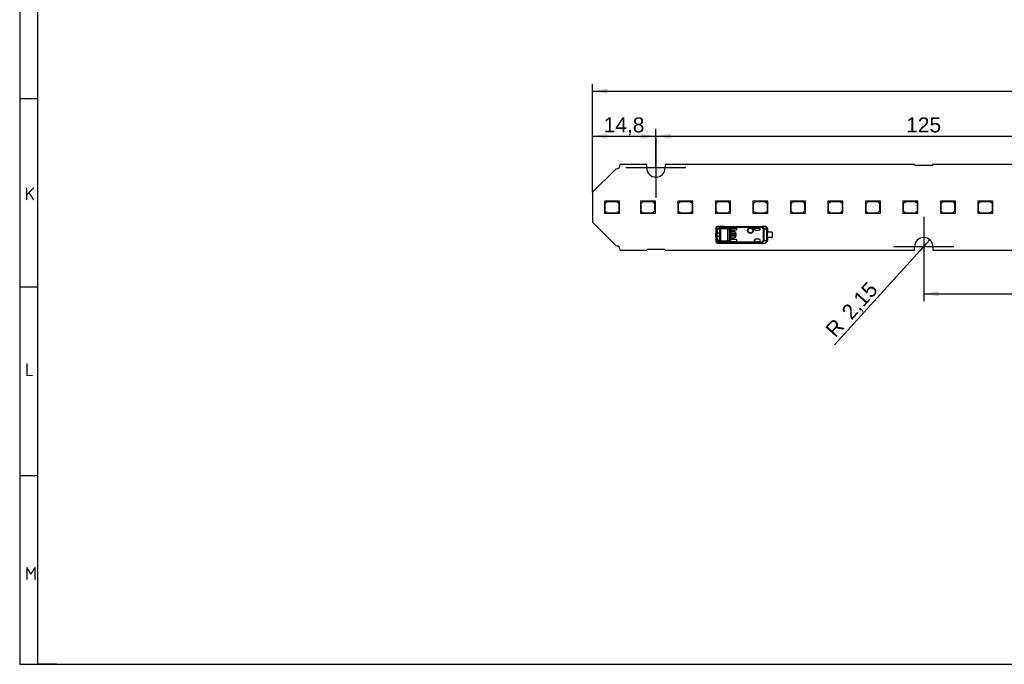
# Model space of a CAD drawing. Header units: millimetres. Extents: x 7 to 819, y 6 to 587.
# Tile 1 of 18: x 7 to 236, y 15 to 165. Entities that reach past the tile are written whole.
import ezdxf
from ezdxf.enums import TextEntityAlignment as Align
from ezdxf.lldxf.tags import DXFTag

# ---------------------------------------------------------------- set-up
doc = ezdxf.new("R2010")
doc.units = ezdxf.units.MM
doc.layers.add('Default', color=7, linetype='Continuous')
doc.layers.add('LINLED_560X20MM_', color=7, linetype='Continuous')
doc.styles.add('SEACAD_Arial', font='arial.ttf')
tags = doc.linetypes.add('CENTER2', pattern=[28.575, 19.05, -3.175, 3.175, -3.175]).pattern_tags.tags
tags[10:11] = [DXFTag(74, 4), DXFTag(75, 0), DXFTag(340, '0'), DXFTag(46, 0.0), DXFTag(50, 0.0), DXFTag(44, 0.0), DXFTag(45, 0.0)]
tags[8:9] = [DXFTag(74, 4), DXFTag(75, 0), DXFTag(340, '0'), DXFTag(46, 0.0), DXFTag(50, 0.0), DXFTag(44, 0.0), DXFTag(45, 0.0)]
tags[6:7] = [DXFTag(74, 4), DXFTag(75, 0), DXFTag(340, '0'), DXFTag(46, 0.0), DXFTag(50, 0.0), DXFTag(44, 0.0), DXFTag(45, 0.0)]
tags[4:5] = [DXFTag(74, 4), DXFTag(75, 0), DXFTag(340, '0'), DXFTag(46, 0.0), DXFTag(50, 0.0), DXFTag(44, 0.0), DXFTag(45, 0.0)]
doc.dimstyles.new('ISO', dxfattribs={"dimtxt": 3.5, "dimasz": 3.5, "dimexe": 1.75, "dimexo": 0, "dimgap": 0.875, "dimtad": 1, "dimtxsty": 'SEACAD_Arial', "dimblk1": '_SE_FILLED', "dimblk2": '_SE_FILLED', "dimsah": 1, "dimcen": 1.75, "dimadec": 0, "dimazin": 0, "dimtfac": 0.5, "dimtdec": 3, "dimtmove": 0, "dimatfit": 3, "dimfxl": 1, "dimarcsym": 0})

# ---------------------------------------------------------------- blocks, each defined once
blk = doc.blocks.new('SEANNOT_GROUP')
at = {"layer": 'Default', "color": 7, "linetype": 'CENTER2'}
for p, q in [((155.15, 137.55), (155.15, 123.55)), ((162.15, 130.55), (148.15, 130.55))]:
    blk.add_line(p, q, dxfattribs=at)
blk = doc.blocks.new('SEANNOT_GROUP1')
at = {"layer": 'Default', "color": 7, "linetype": 'CENTER2'}
for p, q in [((217.65, 119.15), (217.65, 105.15)), ((224.65, 112.15), (210.65, 112.15))]:
    blk.add_line(p, q, dxfattribs=at)
blk = doc.blocks.new('SE1')
at = {"layer": 'LINLED_560X20MM_', "color": 7, "linetype": 'Continuous'}
for p, q in [((153, 131.35), (146.85, 131.35)), ((153, 130.55), (153, 131.35)), ((215.5, 131.35), (157.3, 131.35)), ((157.3, 131.35), (157.3, 130.55)), ((219.55, 131.1), (215.75, 131.1)), ((278, 131.35), (219.8, 131.35)), ((145.85, 130.35), (140.35, 124.85)), ((140.35, 124.85), (140.35, 117.85)), ((146.15, 122.75), (143.15, 122.75)), ((143.15, 122.75), (143.15, 119.95)), ((143.75, 122.65), (143.25, 122.15)), ((143.25, 122.15), (143.25, 120.55)), ((146.05, 122.65), (143.75, 122.65)), ((146.55, 122.15), (146.05, 122.65)), ((146.65, 122.75), (146.15, 122.75)), ((146.15, 122.75), (146.65, 122.25)), ((146.55, 120.55), (146.55, 122.15)), ((146.65, 122.25), (146.65, 122.75)), ((146.65, 119.95), (146.65, 122.25)), ((154.53, 122.75), (151.53, 122.75)), ((151.53, 122.75), (151.53, 119.95)), ((152.13, 122.65), (151.63, 122.15)), ((151.63, 122.15), (151.63, 120.55)), ((154.43, 122.65), (152.13, 122.65)), ((154.93, 122.15), (154.43, 122.65)), ((155.03, 122.75), (154.53, 122.75)), ((154.53, 122.75), (155.03, 122.25)), ((154.93, 120.55), (154.93, 122.15)), ((155.03, 122.25), (155.03, 122.75)), ((155.03, 119.95), (155.03, 122.25)), ((163.28, 122.75), (160.28, 122.75)), ((160.28, 122.75), (160.28, 119.95)), ((160.88, 122.65), (160.38, 122.15)), ((160.38, 122.15), (160.38, 120.55)), ((163.18, 122.65), (160.88, 122.65)), ((163.68, 122.15), (163.18, 122.65)), ((163.78, 122.75), (163.28, 122.75)), ((163.28, 122.75), (163.78, 122.25)), ((163.68, 120.55), (163.68, 122.15)), ((163.78, 122.25), (163.78, 122.75)), ((163.78, 119.95), (163.78, 122.25)), ((172.03, 122.75), (169.03, 122.75)), ((169.03, 122.75), (169.03, 119.95)), ((169.63, 122.65), (169.13, 122.15)), ((169.13, 122.15), (169.13, 120.55)), ((171.93, 122.65), (169.63, 122.65)), ((172.43, 122.15), (171.93, 122.65)), ((172.53, 122.75), (172.03, 122.75)), ((172.03, 122.75), (172.53, 122.25)), ((172.43, 120.55), (172.43, 122.15)), ((172.53, 122.25), (172.53, 122.75)), ((172.53, 119.95), (172.53, 122.25)), ((180.78, 122.75), (177.78, 122.75)), ((177.78, 122.75), (177.78, 119.95)), ((178.38, 122.65), (177.88, 122.15)), ((177.88, 122.15), (177.88, 120.55)), ((180.68, 122.65), (178.38, 122.65)), ((181.18, 122.15), (180.68, 122.65)), ((181.28, 122.75), (180.78, 122.75)), ((180.78, 122.75), (181.28, 122.25)), ((181.18, 120.55), (181.18, 122.15)), ((181.28, 122.25), (181.28, 122.75)), ((181.28, 119.95), (181.28, 122.25)), ((189.53, 122.75), (186.53, 122.75)), ((186.53, 122.75), (186.53, 119.95)), ((187.13, 122.65), (186.63, 122.15)), ((186.63, 122.15), (186.63, 120.55)), ((189.43, 122.65), (187.13, 122.65)), ((189.93, 122.15), (189.43, 122.65)), ((190.03, 122.75), (189.53, 122.75)), ((189.53, 122.75), (190.03, 122.25)), ((189.93, 120.55), (189.93, 122.15)), ((190.03, 122.25), (190.03, 122.75)), ((190.03, 119.95), (190.03, 122.25)), ((198.28, 122.75), (195.28, 122.75)), ((195.28, 122.75), (195.28, 119.95)), ((195.88, 122.65), (195.38, 122.15)), ((195.38, 122.15), (195.38, 120.55)), ((198.18, 122.65), (195.88, 122.65)), ((198.68, 122.15), (198.18, 122.65)), ((198.78, 122.75), (198.28, 122.75)), ((198.28, 122.75), (198.78, 122.25)), ((198.68, 120.55), (198.68, 122.15)), ((198.78, 122.25), (198.78, 122.75)), ((198.78, 119.95), (198.78, 122.25)), ((207.03, 122.75), (204.03, 122.75)), ((204.03, 122.75), (204.03, 119.95)), ((204.63, 122.65), (204.13, 122.15)), ((204.13, 122.15), (204.13, 120.55)), ((206.93, 122.65), (204.63, 122.65)), ((207.43, 122.15), (206.93, 122.65)), ((207.53, 122.75), (207.03, 122.75)), ((207.03, 122.75), (207.53, 122.25)), ((207.43, 120.55), (207.43, 122.15)), ((207.53, 122.25), (207.53, 122.75)), ((207.53, 119.95), (207.53, 122.25)), ((215.78, 122.75), (212.78, 122.75)), ((212.78, 122.75), (212.78, 119.95)), ((213.38, 122.65), (212.88, 122.15)), ((212.88, 122.15), (212.88, 120.55)), ((215.68, 122.65), (213.38, 122.65)), ((216.18, 122.15), (215.68, 122.65)), ((216.28, 122.75), (215.78, 122.75)), ((215.78, 122.75), (216.28, 122.25)), ((216.18, 120.55), (216.18, 122.15)), ((216.28, 122.25), (216.28, 122.75)), ((216.28, 119.95), (216.28, 122.25)), ((224.53, 122.75), (221.53, 122.75)), ((221.53, 122.75), (221.53, 119.95)), ((222.13, 122.65), (221.63, 122.15)), ((221.63, 122.15), (221.63, 120.55)), ((224.43, 122.65), (222.13, 122.65)), ((224.93, 122.15), (224.43, 122.65)), ((225.03, 122.75), (224.53, 122.75)), ((224.53, 122.75), (225.03, 122.25)), ((224.93, 120.55), (224.93, 122.15)), ((225.03, 122.25), (225.03, 122.75)), ((225.03, 119.95), (225.03, 122.25)), ((233.28, 122.75), (230.28, 122.75)), ((230.28, 122.75), (230.28, 119.95)), ((230.88, 122.65), (230.38, 122.15)), ((230.38, 122.15), (230.38, 120.55)), ((233.18, 122.65), (230.88, 122.65)), ((233.68, 122.15), (233.18, 122.65)), ((233.78, 122.75), (233.28, 122.75)), ((233.28, 122.75), (233.78, 122.25)), ((233.68, 120.55), (233.68, 122.15)), ((233.78, 122.25), (233.78, 122.75)), ((233.78, 119.95), (233.78, 122.25)), ((143.15, 119.95), (146.65, 119.95)), ((143.25, 120.55), (143.75, 120.05)), ((143.75, 120.05), (146.05, 120.05)), ((146.05, 120.05), (146.55, 120.55)), ((151.53, 119.95), (155.03, 119.95)), ((151.63, 120.55), (152.13, 120.05)), ((152.13, 120.05), (154.43, 120.05)), ((154.43, 120.05), (154.93, 120.55)), ((160.28, 119.95), (163.78, 119.95)), ((160.38, 120.55), (160.88, 120.05)), ((160.88, 120.05), (163.18, 120.05)), ((163.18, 120.05), (163.68, 120.55)), ((169.03, 119.95), (172.53, 119.95)), ((169.13, 120.55), (169.63, 120.05)), ((169.63, 120.05), (171.93, 120.05)), ((171.93, 120.05), (172.43, 120.55)), ((177.78, 119.95), (181.28, 119.95)), ((177.88, 120.55), (178.38, 120.05)), ((178.38, 120.05), (180.68, 120.05)), ((180.68, 120.05), (181.18, 120.55)), ((186.53, 119.95), (190.03, 119.95)), ((186.63, 120.55), (187.13, 120.05)), ((187.13, 120.05), (189.43, 120.05)), ((189.43, 120.05), (189.93, 120.55)), ((195.28, 119.95), (198.78, 119.95)), ((195.38, 120.55), (195.88, 120.05)), ((195.88, 120.05), (198.18, 120.05)), ((198.18, 120.05), (198.68, 120.55)), ((204.03, 119.95), (207.53, 119.95)), ((204.13, 120.55), (204.63, 120.05)), ((204.63, 120.05), (206.93, 120.05)), ((206.93, 120.05), (207.43, 120.55)), ((212.78, 119.95), (216.28, 119.95)), ((212.88, 120.55), (213.38, 120.05)), ((213.38, 120.05), (215.68, 120.05)), ((215.68, 120.05), (216.18, 120.55)), ((221.53, 119.95), (225.03, 119.95)), ((221.63, 120.55), (222.13, 120.05)), ((222.13, 120.05), (224.43, 120.05)), ((224.43, 120.05), (224.93, 120.55)), ((230.28, 119.95), (233.78, 119.95)), ((230.38, 120.55), (230.88, 120.05)), ((230.88, 120.05), (233.18, 120.05)), ((233.18, 120.05), (233.68, 120.55)), ((140.35, 117.85), (145.85, 112.35)), ((169.15, 116.49), (169.15, 115.74)), ((169.45, 115.7), (169.15, 115.74)), ((169.15, 115.74), (169.15, 115.3)), ((169.45, 115.3), (169.15, 115.3)), ((169.15, 114.6), (169.15, 115.3)), ((169.21, 116.65), (169.21, 116.09)), ((169.21, 116.09), (169.49, 116.02)), ((169.89, 116.67), (169.31, 116.69)), ((169.45, 115.3), (169.45, 115.7)), ((170.05, 115.3), (169.45, 115.3)), ((169.45, 114.6), (169.45, 115.3)), ((170.08, 116.87), (169.49, 116.89)), ((171.1, 116.89), (169.49, 116.89)), ((171.1, 116.89), (169.49, 116.89)), ((169.5, 116.41), (169.83, 116.41)), ((169.5, 116.41), (169.78, 116.31)), ((169.78, 116.31), (169.95, 116.31)), ((169.88, 116.39), (169.83, 116.41)), ((170.05, 115.8), (170.05, 114.1)), ((170.07, 113.53), (170.07, 116.36)), ((170.26, 116.36), (170.07, 116.36)), ((170.08, 116.87), (170.08, 116.87)), ((170.08, 116.87), (179.86, 116.87)), ((170.08, 116.87), (179.86, 116.87)), ((171.9, 116.49), (170.26, 116.49)), ((170.26, 116.49), (170.26, 116.36)), ((171.9, 116.36), (170.26, 116.36)), ((170.26, 116.36), (170.26, 113.53)), ((171.1, 116.9), (171.1, 116.89)), ((171.1, 116.9), (180.55, 116.9)), ((171.9, 116.36), (171.9, 116.49)), ((171.9, 113.53), (171.9, 116.36)), ((172.24, 116.44), (172.24, 113.45)), ((179.99, 116.78), (172.46, 116.78)), ((179.99, 116.6), (172.52, 116.6)), ((172.52, 116.3), (172.52, 116.58)), ((172.52, 116.3), (172.52, 116.26)), ((172.52, 113.64), (172.52, 116.26)), ((172.62, 115.45), (172.59, 115.45)), ((172.59, 115.45), (172.59, 114.45)), ((172.62, 115.45), (172.62, 114.45)), ((172.8, 115.01), (172.7, 115.01)), ((172.7, 115.01), (172.7, 114.88)), ((172.7, 114.88), (172.8, 114.88)), ((172.72, 116.5), (174.05, 116.5)), ((172.72, 116.5), (172.72, 116.5)), ((172.72, 116.5), (174.05, 116.5)), ((172.72, 116.06), (173.85, 116.06)), ((172.82, 115.67), (172.82, 115.65)), ((173.42, 115.67), (172.82, 115.67)), ((173.42, 115.65), (172.82, 115.65)), ((173.34, 115.01), (172.93, 115.01)), ((172.93, 114.88), (173.34, 114.88)), ((173.42, 115.65), (173.42, 115.67)), ((173.57, 115.01), (173.46, 115.01)), ((173.46, 114.88), (173.57, 114.88)), ((173.7, 115.44), (173.57, 115.44)), ((173.57, 115.44), (173.57, 115.01)), ((173.57, 114.88), (173.57, 114.45)), ((173.7, 114.45), (173.7, 115.44)), ((173.85, 115.25), (173.82, 115.25)), ((173.82, 114.65), (173.82, 115.25)), ((173.85, 114.65), (173.85, 115.25)), ((174.05, 116.25), (174.05, 116.5)), ((174.05, 116.26), (174.05, 116.5)), ((174.05, 116.5), (174.05, 116.5)), ((174.05, 116.25), (174.05, 116.26)), ((178.15, 116.5), (178.15, 116.2)), ((178.15, 116.2), (178.15, 116.5)), ((179.25, 116.5), (178.15, 116.5)), ((178.15, 116.5), (178.15, 116.5)), ((178.15, 116.5), (179.25, 116.5)), ((178.15, 116.2), (178.15, 116.2)), ((178.35, 116), (179.25, 116)), ((179.25, 116.5), (179.25, 116.5)), ((179.45, 116.2), (179.45, 116.3)), ((180.54, 116.88), (179.86, 116.87)), ((179.86, 116.87), (179.86, 116.87)), ((179.99, 116.78), (179.99, 116.6)), ((179.99, 116.6), (180.08, 116.77)), ((180.22, 113.62), (180.22, 116.27)), ((180.37, 116.27), (180.22, 116.27)), ((181, 116.28), (180.37, 116.27)), ((180.37, 116.27), (180.37, 113.62)), ((180.54, 116.88), (180.55, 116.9)), ((181.14, 116.28), (181, 116.28)), ((181, 113.61), (181, 116.28)), ((181.15, 116.3), (181.14, 116.28)), ((181.14, 116.28), (181.14, 113.61)), ((181.15, 116.3), (181.15, 115.57)), ((181.15, 114.32), (181.15, 115.57)), ((182.1, 115.57), (181.15, 115.57)), ((182.25, 115.52), (182.25, 114.37)), ((169.15, 114.6), (169.45, 114.6)), ((169.15, 114.6), (169.15, 114.15)), ((169.15, 114.15), (169.45, 114.19)), ((169.15, 114.15), (169.15, 113.4)), ((169.49, 113.88), (169.21, 113.8)), ((169.21, 113.8), (169.21, 113.25)), ((169.31, 113.21), (169.89, 113.22)), ((169.45, 114.6), (170.05, 114.6)), ((169.45, 114.19), (169.45, 114.6)), ((169.49, 113.01), (170.08, 113.02)), ((169.49, 113.01), (171.1, 113.01)), ((169.49, 113.01), (171.1, 113.01)), ((169.78, 113.58), (169.5, 113.48)), ((169.83, 113.48), (169.5, 113.48)), ((169.95, 113.58), (169.78, 113.58)), ((169.83, 113.48), (169.88, 113.5)), ((170.26, 113.53), (170.07, 113.53)), ((170.08, 113.03), (170.08, 113.02)), ((170.08, 113.03), (179.86, 113.03)), ((179.86, 113.02), (170.08, 113.02)), ((170.26, 113.53), (171.9, 113.53)), ((170.26, 113.53), (170.26, 113.4)), ((171.9, 113.4), (170.26, 113.4)), ((171.1, 113.01), (171.1, 113)), ((171.1, 113), (180.55, 113)), ((171.9, 113.4), (171.9, 113.53)), ((172.46, 113.11), (179.99, 113.11)), ((172.52, 113.64), (172.52, 113.59)), ((172.52, 113.31), (172.52, 113.59)), ((172.52, 113.31), (172.52, 113.29)), ((172.52, 113.29), (179.99, 113.29)), ((172.59, 114.45), (172.62, 114.45)), ((173.85, 113.84), (172.72, 113.84)), ((172.72, 113.39), (174.05, 113.39)), ((172.72, 113.39), (172.72, 113.39)), ((172.72, 113.39), (174.05, 113.39)), ((172.82, 114.25), (172.82, 114.22)), ((172.82, 114.25), (173.42, 114.25)), ((172.82, 114.22), (173.42, 114.22)), ((173.05, 114.62), (173.05, 114.75)), ((173.22, 114.75), (173.22, 114.62)), ((173.42, 114.22), (173.42, 114.25)), ((173.57, 114.45), (173.7, 114.45)), ((173.82, 114.65), (173.85, 114.65)), ((174.05, 113.39), (174.05, 113.64)), ((174.05, 113.39), (174.05, 113.64)), ((174.05, 113.64), (174.05, 113.64)), ((174.05, 113.39), (174.05, 113.39)), ((178.15, 113.7), (178.15, 113.7)), ((178.15, 113.7), (178.15, 113.39)), ((178.15, 113.39), (178.15, 113.7)), ((178.15, 113.39), (179.25, 113.39)), ((178.15, 113.39), (178.15, 113.39)), ((178.15, 113.39), (179.25, 113.39)), ((179.25, 113.9), (178.35, 113.9)), ((179.25, 113.39), (179.25, 113.39)), ((179.45, 113.59), (179.45, 113.7)), ((179.86, 113.02), (179.86, 113.03)), ((179.86, 113.02), (180.54, 113.01)), ((179.99, 113.29), (179.99, 113.11)), ((180.08, 113.12), (179.99, 113.29)), ((180.22, 113.62), (180.37, 113.62)), ((180.37, 113.62), (181, 113.61)), ((180.55, 113), (180.54, 113.01)), ((181, 113.61), (181.14, 113.61)), ((181.14, 113.61), (181.15, 113.6)), ((181.15, 114.32), (181.15, 113.6)), ((182.1, 114.32), (181.15, 114.32)), ((146.85, 111.35), (153, 111.35)), ((153.25, 111.6), (157.05, 111.6)), ((157.3, 111.35), (215.5, 111.35)), ((215.5, 111.35), (215.5, 112.15)), ((219.8, 112.15), (219.8, 111.35)), ((219.8, 111.35), (278, 111.35))]:
    blk.add_line(p, q, dxfattribs=at)
for radius in [0.657, 0.586, 0.552, 0.55]:
    blk.add_circle((177.2, 115.9), radius, dxfattribs=at)
for centre, radius, start, end in [((145.85, 131.35), 1, 270, 0), ((215.75, 131.35), 0.25, 180, 270), ((219.55, 131.35), 0.25, 270, 0), ((155.15, 130.55), 2.15, 180, 0), ((169.53, 116.52), 0.38, 134.263, 184.1551), ((169.89, 115.8), 0.741, 156.2651, 184.0975), ((169.38, 116.67), 0.167, 132.1302, 188.1803), ((169.5, 116.55), 0.334, 89.1862, 133.9533), ((169.5, 116.69), 0.195, 92.0033, 181.5118), ((170.59, 115.71), 1.14, 164.2066, 180.3835), ((170.09, 116.66), 0.207, 95.1634, 176.886), ((169.67, 116.38), 0.362, 26.7747, 53.2552), ((170.24, 116.46), 0.264, 103.1368, 159.9954), ((169.09, 116.08), 1.02, 16.251, 27.4426), ((170.29, 116.24), 0.249, 96.7448, 150.7526), ((169.8, 116.57), 0.407, 21.1423, 47.8571), ((169.02, 116.21), 1.27, 12.7997, 23.4875), ((171.88, 116.85), 0.368, 273.1482, 312.1817), ((171.89, 117.19), 0.829, 270.6937, 294.9709), ((172.95, 115.57), 1.3, 112.1154, 129.3312), ((171.9, 116.29), 0.374, 24.2976, 52.5166), ((173, 115.29), 1.39, 110.5131, 123.675), ((172.05, 116.55), 0.473, 6.7862, 29.799), ((172.82, 115.45), 0.226, 90, 180), ((172.82, 115.45), 0.2, 90, 180), ((173.13, 114.95), 0.337, 11.3273, 168.6727), ((173.13, 114.95), 0.337, 191.3273, 255.7958), ((173.13, 114.95), 0.217, 17.7847, 162.2153), ((173.13, 114.95), 0.217, 197.7847, 247.568), ((173.13, 114.95), 0.337, 284.2042, 348.6727), ((173.13, 114.95), 0.217, 292.432, 342.2153), ((173.42, 115.25), 0.426, 0, 90), ((173.42, 115.25), 0.4, 0, 90), ((179.25, 116.2), 0.2, 270, 0), ((180, 116.57), 0.213, 68.9632, 92.4491), ((179.79, 116.26), 0.583, 1.2448, 60.4152), ((180.54, 116.28), 0.6, 0.0044, 89.8384), ((182.1, 115.32), 0.25, 53.1301, 90), ((169.89, 114.1), 0.745, 175.9747, 203.6554), ((169.53, 113.37), 0.383, 176.0954, 225.5971), ((169.38, 113.22), 0.168, 171.8712, 227.8737), ((169.5, 113.34), 0.334, 226.1104, 270.7768), ((169.5, 113.2), 0.195, 178.48, 268.0009), ((170.45, 114.16), 1, 178.5159, 196.9099), ((169.67, 113.51), 0.362, 306.7396, 333.2278), ((170.09, 113.23), 0.207, 183.114, 264.8372), ((169.17, 113.78), 0.935, 332.0835, 344.2354), ((170.24, 113.44), 0.264, 200.0118, 256.8819), ((170.29, 113.65), 0.249, 209.2863, 263.1685), ((169.8, 113.33), 0.407, 312.1388, 338.8853), ((169.01, 113.69), 1.27, 336.5296, 347.1701), ((171.88, 112.7), 0.835, 65.1134, 89.2217), ((171.88, 113.04), 0.367, 47.8882, 86.9813), ((171.86, 113.64), 0.417, 308.8787, 334.1069), ((172.93, 114.28), 1.26, 230.3962, 248.2215), ((173.03, 114.65), 1.43, 236.5348, 249.274), ((171.69, 113.46), 0.844, 335.6531, 348.4656), ((172.82, 114.45), 0.226, 180, 270), ((172.82, 114.45), 0.2, 180, 270), ((173.42, 114.65), 0.4, 270, 0), ((173.42, 114.65), 0.426, 270, 0), ((179.25, 113.7), 0.2, 0, 90), ((180, 113.32), 0.213, 267.5508, 291.036), ((179.79, 113.63), 0.581, 299.4689, 358.872), ((180.54, 113.61), 0.6, 270.167, 359.9956), ((182.1, 114.57), 0.25, 270, 306.8699), ((217.65, 112.15), 2.15, 0, 180), ((145.85, 111.35), 1, 0, 90), ((153.25, 111.35), 0.25, 90, 180), ((157.05, 111.35), 0.25, 0, 90)]:
    blk.add_arc(centre, radius, start, end, dxfattribs=at)
for centre, major_axis, ratio, start_param, end_param in [((169.3, 115.79), (0, -0.9), 0.34204, 3.132977, 3.442996), ((170.08, 116.67), (-0.005, -0.2), 0.939661, 3.16702, 4.734916), ((171.1, 116.3), (0, -0.6), 0.999962, 3.141593, 3.321066), ((172.72, 116.3), (0, -0.2), 0.999994, 3.140535, 4.712389), ((172.72, 116.3), (0, -0.2), 0.999994, 3.140004, 4.712389), ((172.72, 116.26), (0, -0.2), 0.999848, 4.712389, 6.283185), ((173.85, 116.26), (-0.141, -0.141), 0.999695, 0.785246, 2.356347), ((173.85, 116.25), (-0.141, -0.141), 0.999695, 1.570796, 2.343651), ((178.35, 116.2), (0.2, 0), 0.999848, 3.141593, 4.712389), ((178.35, 116.2), (0.2, 0), 0.999848, 3.141593, 4.712389), ((179.25, 116.3), (0, -0.2), 0.999994, 1.570796, 3.141593), ((179.25, 116.3), (0, -0.2), 0.999994, 1.570796, 3.141593), ((180.54, 116.28), (0.006, -0.6), 0.766027, 1.56283, 3.125796), ((180.55, 116.3), (-0.424, -0.424), 0.999924, 2.356233, 3.933355), ((169.3, 114.11), (0.001, 0.902), 0.342128, 2.840877, 3.150375), ((170.08, 113.22), (0.005, -0.2), 0.939661, 4.689876, 6.257716), ((171.1, 113.6), (0, -0.6), 0.999962, 6.103712, 6.283185), ((172.72, 113.64), (0, 0.2), 0.999848, 0, 1.570796), ((172.72, 113.59), (0, 0.2), 0.999994, 1.570796, 3.141593), ((172.72, 113.59), (0, 0.2), 0.999994, 1.570796, 3.141593), ((173.85, 113.64), (-0.141, 0.141), 0.999695, 3.926839, 5.497939), ((173.85, 113.64), (-0.141, 0.141), 0.999695, 3.9588, 4.712389), ((178.35, 113.7), (0.2, 0), 0.999848, 1.570796, 3.141593), ((178.35, 113.7), (0.2, 0), 0.999848, 1.570796, 3.141593), ((179.25, 113.59), (0, 0.2), 0.999994, 3.141593, 4.712389), ((179.25, 113.59), (0, 0.2), 0.999994, 3.141593, 4.712389), ((180.54, 113.61), (-0.006, -0.6), 0.766027, 0.015856, 1.578763), ((180.55, 113.6), (-0.424, 0.424), 0.999924, 2.349833, 3.926953)]:
    blk.add_ellipse(centre, major_axis=major_axis, ratio=ratio, start_param=start_param, end_param=end_param, dxfattribs=at)
for points, degree, knots in [([(169.21, 116.65), (169.2, 116.64), (169.19, 116.63), (169.17, 116.6), (169.16, 116.57), (169.15, 116.53), (169.15, 116.5), (169.15, 116.49)], 3, [0, 0, 0, 0, 0.20636, 0.408491, 0.607418, 0.804218, 1, 1, 1, 1]), ([(169.78, 116.31), (169.78, 116.31), (169.75, 116.31), (169.7, 116.3), (169.62, 116.24), (169.56, 116.15), (169.51, 116.06), (169.49, 116.02)], 3, [0, 0, 0, 0, 0.000046, 0.262507, 0.516593, 0.762391, 1, 1, 1, 1]), ([(169.83, 116.41), (169.92, 116.4), (169.98, 116.23), (170.05, 116.05), (170.05, 115.8)], 2, [0, 0, 0, 0.5, 0.5, 1, 1, 1]), ([(179.99, 116.78), (179.99, 116.79), (179.99, 116.81), (179.97, 116.84), (179.95, 116.85), (179.91, 116.86), (179.88, 116.87), (179.86, 116.87)], 3, [0, 0, 0, 0, 0.272042, 0.497908, 0.684926, 0.845835, 1, 1, 1, 1]), ([(179.86, 116.87), (179.88, 116.87), (179.91, 116.87), (179.94, 116.87), (179.98, 116.86), (180.01, 116.84), (180.05, 116.82), (180.07, 116.79), (180.08, 116.77)], 3, [0, 0, 0, 0, 0.120723, 0.235221, 0.34634, 0.457185, 0.682198, 1, 1, 1, 1]), ([(180.22, 116.27), (180.22, 116.37), (180.16, 116.46), (180.1, 116.54), (179.99, 116.6)], 2, [0, 0, 0, 0.5, 0.5, 1, 1, 1]), ([(169.15, 113.4), (169.15, 113.38), (169.15, 113.35), (169.16, 113.31), (169.18, 113.27), (169.2, 113.26), (169.21, 113.25)], 3, [0, 0, 0, 0, 0.244652, 0.491458, 0.742562, 1, 1, 1, 1]), ([(169.5, 113.48), (169.42, 113.48), (169.34, 113.57), (169.27, 113.65), (169.21, 113.8)], 2, [0, 0, 0, 0.50021, 0.50021, 1, 1, 1]), ([(169.49, 113.87), (169.5, 113.85), (169.53, 113.81), (169.56, 113.75), (169.6, 113.69), (169.64, 113.65), (169.68, 113.61), (169.73, 113.59), (169.76, 113.58), (169.78, 113.58)], 3, [0, 0, 0, 0, 0.117572, 0.243562, 0.377981, 0.520832, 0.67212, 0.831843, 1, 1, 1, 1]), ([(170.05, 114.1), (170.05, 113.84), (169.98, 113.67), (169.92, 113.49), (169.83, 113.48)], 2, [0, 0, 0, 0.5, 0.5, 1, 1, 1]), ([(180.08, 113.12), (180.07, 113.11), (180.06, 113.09), (180.03, 113.06), (180, 113.04), (179.95, 113.02), (179.89, 113.02), (179.86, 113.02)], 3, [0, 0, 0, 0, 0.225106, 0.406821, 0.546306, 0.765172, 1, 1, 1, 1]), ([(179.86, 113.03), (179.88, 113.03), (179.9, 113.03), (179.92, 113.03), (179.95, 113.04), (179.97, 113.05), (179.98, 113.07), (179.99, 113.09), (179.99, 113.1), (179.99, 113.11)], 3, [0, 0, 0, 0, 0.110474, 0.221192, 0.340028, 0.473427, 0.625996, 0.800833, 1, 1, 1, 1]), ([(179.99, 113.29), (180.1, 113.35), (180.16, 113.44), (180.22, 113.52), (180.22, 113.62)], 2, [0, 0, 0, 0.5, 0.5, 1, 1, 1])]:
    blk.add_open_spline(points, degree=degree, knots=knots, dxfattribs=at)
for points, degree in [([(169.21, 116.09), (169.33, 116.41), (169.5, 116.41)], 2), ([(172.52, 116.6), (172.52, 116.6), (172.52, 116.6), (172.52, 116.59), (172.52, 116.59), (172.52, 116.58)], 3)]:
    blk.add_open_spline(points, degree=degree, dxfattribs=at)
blk = doc.blocks.new('DMBLK5')
at = {"layer": 'Default', "linetype": 'Continuous'}
for points in [[(221.15, 100.57), (221.15, 101.74), (217.65, 101.15)], [(339.15, 100.57), (342.65, 101.15), (339.15, 101.74)]]:
    blk.add_hatch(color=7, dxfattribs=at).paths.add_polyline_path(points)
at = {"layer": 'Default', "color": 7, "linetype": 'Continuous'}
for p, q in [((217.65, 112.15), (217.65, 99.4)), ((342.65, 112.15), (342.65, 99.4)), ((217.65, 101.15), (342.65, 101.15))]:
    blk.add_line(p, q, dxfattribs=at)
at = {"layer": 'Default', "color": 7, "linetype": 'Continuous', "style": 'SEACAD_Arial'}
blk.add_text('125', height=3.5, dxfattribs=at).set_placement((276.04, 105.53), align=Align.TOP_LEFT)
blk = doc.blocks.new('_SE_FILLED')
at = {"color": 0}
blk.add_line((0, 0), (-1, 0), dxfattribs=at)
blk.add_solid([(0, 0), (-1, -0.1665), (-1, 0.1665), (0, 0)], dxfattribs=at)
blk = doc.blocks.new('DMBLK8')
at = {"layer": 'Default', "linetype": 'Continuous'}
for points in [[(143.85, 138.53), (140.35, 137.95), (143.85, 137.37)], [(151.65, 138.53), (151.65, 137.37), (155.15, 137.95)]]:
    blk.add_hatch(color=7, dxfattribs=at).paths.add_polyline_path(points)
at = {"layer": 'Default', "color": 7, "linetype": 'Continuous'}
for p, q in [((140.35, 124.85), (140.35, 139.7)), ((140.35, 137.95), (155.15, 137.95)), ((155.15, 130.55), (155.15, 139.7))]:
    blk.add_line(p, q, dxfattribs=at)
at = {"layer": 'Default', "color": 7, "linetype": 'Continuous', "style": 'SEACAD_Arial'}
blk.add_text('14,8', height=3.5, dxfattribs=at).set_placement((142.96, 142.33), align=Align.TOP_LEFT)
blk = doc.blocks.new('DMBLK9')
at = {"layer": 'Default', "linetype": 'Continuous'}
for points in [[(158.65, 138.53), (155.15, 137.95), (158.65, 137.37)], [(276.65, 138.53), (276.65, 137.37), (280.15, 137.95)]]:
    blk.add_hatch(color=7, dxfattribs=at).paths.add_polyline_path(points)
at = {"layer": 'Default', "color": 7, "linetype": 'Continuous'}
for p, q in [((155.15, 130.55), (155.15, 139.7)), ((155.15, 137.95), (280.15, 137.95)), ((280.15, 130.55), (280.15, 139.7))]:
    blk.add_line(p, q, dxfattribs=at)
at = {"layer": 'Default', "color": 7, "linetype": 'Continuous', "style": 'SEACAD_Arial'}
blk.add_text('125', height=3.5, dxfattribs=at).set_placement((213.54, 142.33), align=Align.TOP_LEFT)
blk = doc.blocks.new('DMBLK14')
at = {"layer": 'Default', "linetype": 'Continuous'}
blk.add_hatch(color=7, dxfattribs=at).paths.add_polyline_path([(216.31, 111.54), (217.18, 110.75), (219.1, 113.74)])
at = {"layer": 'Default', "color": 7, "linetype": 'Continuous'}
blk.add_line((196.83, 89.23), (219.1, 113.74), dxfattribs=at)
at = {"layer": 'Default', "color": 7, "linetype": 'Continuous', "style": 'SEACAD_Arial'}
for s, p in [('2,15', (198.18, 97.23)), ('R', (194.41, 93.08))]:
    blk.add_text(s, height=3.5, rotation=47.7287, dxfattribs=at).set_placement(p, align=Align.TOP_LEFT)
blk = doc.blocks.new('DMBLK15')
at = {"layer": 'Default', "linetype": 'Continuous'}
for points in [[(143.85, 149.03), (140.35, 148.45), (143.85, 147.87)], [(696.45, 149.03), (696.45, 147.87), (699.95, 148.45)]]:
    blk.add_hatch(color=7, dxfattribs=at).paths.add_polyline_path(points)
at = {"layer": 'Default', "color": 7, "linetype": 'Continuous'}
for p, q in [((140.35, 124.85), (140.35, 150.2)), ((699.95, 124.85), (699.95, 150.2)), ((140.35, 148.45), (699.95, 148.45))]:
    blk.add_line(p, q, dxfattribs=at)
at = {"layer": 'Default', "color": 7, "linetype": 'Continuous', "style": 'SEACAD_Arial'}
blk.add_text('559,6', height=3.5, dxfattribs=at).set_placement((413.99, 152.83), align=Align.TOP_LEFT)

msp = doc.modelspace()

# ---------------------------------------------------------------- linework, layer by layer
at = {"layer": 'Default', "color": 7, "linetype": 'Continuous'}
for p, q in [((6.708, 586.67), (6.708, 14.67)), ((10.978, 14.67), (10.978, 278.67)), ((10.978, 146.67), (6.708, 146.67)), ((10.978, 102.67), (6.708, 102.67)), ((10.978, 58.67), (6.708, 58.67)), ((6.708, 14.67), (819.1, 14.67)), ((15.329, 14.67), (10.978, 14.67))]:
    msp.add_line(p, q, dxfattribs=at)

# ---------------------------------------------------------------- block references
at = {"layer": 'Default'}
for name in ['SEANNOT_GROUP', 'SE1', 'SEANNOT_GROUP1']:
    msp.add_blockref(name, (0, 0), dxfattribs=at)

# ---------------------------------------------------------------- texts
at = {"layer": 'Default', "char_height": 3, "attachment_point": 1}
for s, insert, width in [('{\\fSolid Edge ISO|b1||i0||c0|p34;\\C7;\\H3.;\\W1.;K}', (7.872, 125.985), 1.84092), ('{\\fSolid Edge ISO|b1||i0||c0|p34;\\C7;\\H3.;\\W1.;L}', (7.942, 84.938), 1.84092), ('{\\fSolid Edge ISO|b1||i0||c0|p34;\\C7;\\H3.;\\W1.;M}', (7.937, 37.364), 2.25001)]:
    msp.add_mtext(s, dxfattribs=dict(at, insert=insert, width=width))

# ---------------------------------------------------------------- dimensions: what is measured, and where the dimension line sits
at = {"layer": 'Default', "color": 7, "linetype": 'Continuous'}
for base, p1, p2, picture, middle in [((140.352, 148.451), (140.352, 117.846), (699.952, 117.846), 'DMBLK15', (420.152, 148.451)), ((155.152, 137.951), (155.152, 130.546), (280.152, 130.546), 'DMBLK9', (217.652, 137.951)), ((217.652, 101.153), (217.652, 112.146), (342.652, 112.146), 'DMBLK5', (280.152, 101.153))]:
    dim = msp.add_linear_dim(base=base, p1=p1, p2=p2, angle=0, text='\\A1;<>', dimstyle='ISO', dxfattribs=at)
    dim.commit()
    dim.dimension.update_dxf_attribs({"geometry": picture, "text_midpoint": middle, "dimtype": 161})
dim = msp.add_linear_dim(base=(155.152, 137.951), p1=(140.352, 124.846), p2=(155.152, 130.546), text='\\A1;<>', dimstyle='ISO', dxfattribs=at)
dim.commit()
dim.dimension.update_dxf_attribs({"geometry": 'DMBLK8', "text_midpoint": (147.752, 137.951), "dimtype": 160})
dim = msp.add_radius_dim(center=(217.652, 112.146), mpoint=(219.098, 113.737), text='\\A1;<>', dimstyle='ISO', override={"dimtolj": 1}, dxfattribs=at)
dim.commit()
dim.dimension.update_dxf_attribs({"geometry": 'DMBLK14', "text_midpoint": (208.688, 102.285), "dimtype": 164})

doc.saveas('drawing.dxf')
